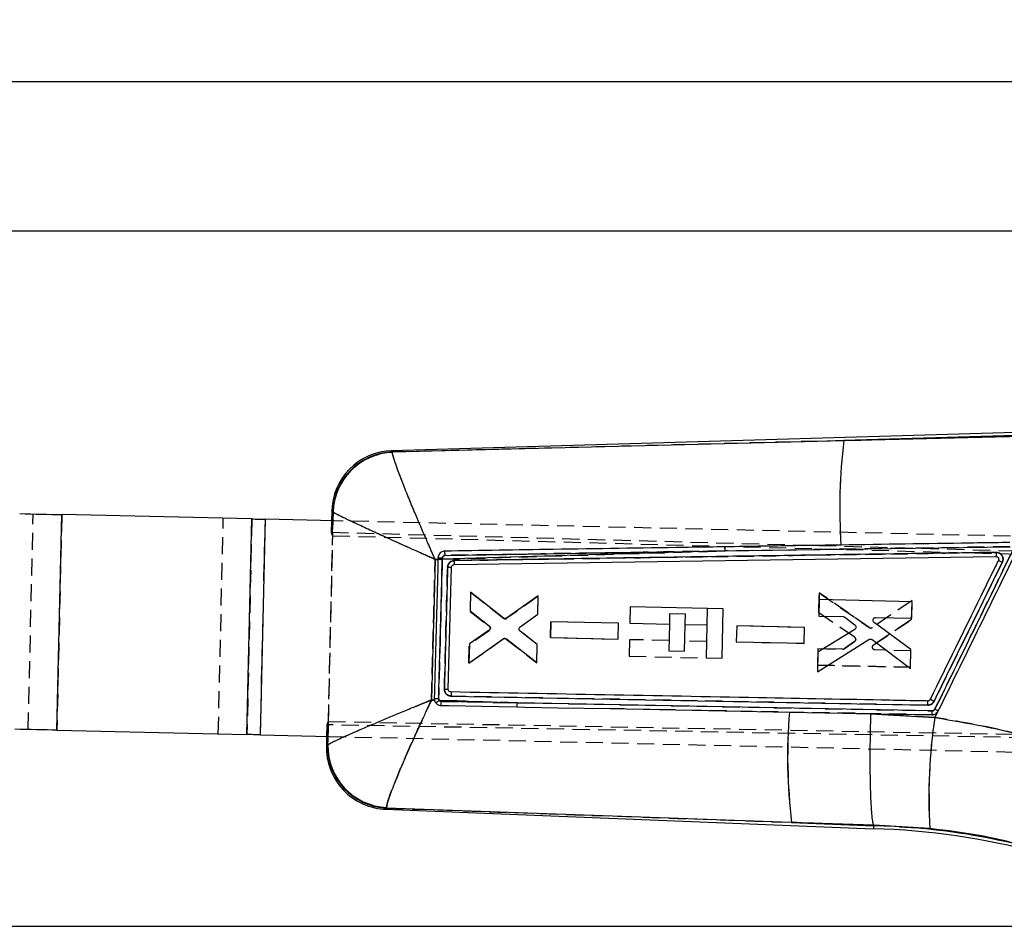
# Model space of a CAD drawing. Extents: x 29 to 385, y 25 to 288.
# Tile 9 of 19: x 204 to 277, y 221 to 288. Entities that reach past the tile are written whole.
import ezdxf

# ---------------------------------------------------------------- set-up
doc = ezdxf.new("R2010")
doc.units = 0
doc.linetypes.add('HIDDEN', pattern=[1.905, 1.27, -0.635])
doc.layers.get('0').update_dxf_attribs({"linetype": 'CONTINUOUS'})
doc.styles.add('SLDTEXTSTYLE0', font='TXT', dxfattribs={"width": 0.75})
doc.dimstyles.new('SLDDIMSTYLE0', dxfattribs={"dimtxt": 3.5, "dimasz": 3.302, "dimexe": 0, "dimexo": 0.0625, "dimgap": 0.875, "dimtad": 1, "dimdec": 0, "dimrnd": 1e-09, "dimzin": 12, "dimtxsty": 'SLDTEXTSTYLE0', "dimsah": 1, "dimcen": 0.09, "dimazin": 3, "dimtfac": 1, "dimtofl": 0, "dimtmove": 0, "dimatfit": 3, "dimtolj": 1, "dimtzin": 12})
doc.dimstyles.new('SLDDIMSTYLE3', dxfattribs={"dimtxt": 3.5, "dimasz": 3.302, "dimexe": 0, "dimexo": 0.0625, "dimgap": 0.875, "dimtad": 1, "dimdec": 0, "dimrnd": 1e-09, "dimzin": 12, "dimtxsty": 'SLDTEXTSTYLE0', "dimsah": 1, "dimcen": 0.09, "dimazin": 3, "dimtfac": 1, "dimtdec": 0, "dimtofl": 0, "dimtmove": 0, "dimatfit": 3, "dimtolj": 1, "dimtzin": 12})
doc.dimstyles.new('SLDDIMSTYLE4', dxfattribs={"dimtxt": 3.5, "dimasz": 3.302, "dimexe": 0, "dimexo": 0.0625, "dimgap": 0.875, "dimtad": 1, "dimdec": 1, "dimrnd": 1e-09, "dimzin": 12, "dimtxsty": 'SLDTEXTSTYLE0', "dimsah": 1, "dimcen": 0.09, "dimazin": 3, "dimtfac": 1, "dimtdec": 1, "dimtofl": 0, "dimtmove": 0, "dimatfit": 3, "dimtolj": 1, "dimtzin": 12})

# ---------------------------------------------------------------- blocks, each defined once
blk = doc.blocks.new('_D')
at = {"color": 179, "linetype": 'CONTINUOUS'}
for p, q in [((281.468, 257.269), (320.191, 257.269)), ((319.191, 220.541), (319.191, 257.269)), ((171.799, 220.541), (320.191, 220.541))]:
    blk.add_line(p, q, dxfattribs=at)
for points in [[(319.191, 257.269), (318.683, 253.967), (319.699, 253.967)], [(319.191, 220.541), (319.699, 223.843), (318.683, 223.843)]]:
    blk.add_solid(points, dxfattribs=at)
at = {"color": 179, "linetype": 'CONTINUOUS', "insert": (314.679, 234.98, 0.1), "char_height": 3.5, "attachment_point": 1, "rotation": 90, "style": 'SLDTEXTSTYLE0'}
blk.add_mtext('40', dxfattribs=at)
blk = doc.blocks.new('_D_5')
at = {"color": 218, "linetype": 'CONTINUOUS'}
for p, q in [((64.001, 246.055), (64.001, 284.227)), ((311.52, 240.934), (311.52, 284.227)), ((64.001, 283.227), (311.52, 283.227))]:
    blk.add_line(p, q, dxfattribs=at)
for points in [[(64.001, 283.227), (67.303, 282.719), (67.303, 283.735)], [(311.52, 283.227), (308.218, 283.735), (308.218, 282.719)]]:
    blk.add_solid(points, dxfattribs=at)
at = {"color": 218, "linetype": 'CONTINUOUS', "insert": (174.407, 287.739, 0.1), "char_height": 3.5, "attachment_point": 1, "style": 'SLDTEXTSTYLE0'}
blk.add_mtext('248', dxfattribs=at)
blk = doc.blocks.new('_D_6')
at = {"color": 218, "linetype": 'CONTINUOUS'}
for p, q in [((188.802, 272.13), (329.324, 272.13)), ((328.324, 272.13), (328.324, 220.541)), ((171.799, 220.541), (329.324, 220.541))]:
    blk.add_line(p, q, dxfattribs=at)
for points in [[(328.324, 272.13), (327.816, 268.828), (328.832, 268.828)], [(328.324, 220.541), (328.832, 223.843), (327.816, 223.843)]]:
    blk.add_solid(points, dxfattribs=at)
at = {"color": 218, "linetype": 'CONTINUOUS', "insert": (323.812, 238.141, 0.1), "char_height": 3.5, "attachment_point": 1, "rotation": 90, "style": 'SLDTEXTSTYLE0'}
blk.add_mtext('51,6', dxfattribs=at)

msp = doc.modelspace()

# ---------------------------------------------------------------- linework, layer by layer
at = {"color": 7, "linetype": 'CONTINUOUS'}
for p, q in [((280.1594, 257.2668), (231.1034, 255.8152)), ((231.1791, 255.7338), (264.6645, 256.5765)), ((280.1642, 257.0351), (264.6645, 256.5765)), ((264.6645, 256.5765), (277.9797, 256.9073)), ((231.1791, 255.7338), (231.1762, 255.7)), ((226.6721, 251.3537), (226.6556, 250.6278)), ((206.2744, 235.0879), (206.6388, 251.0838)), ((220.7422, 250.7625), (206.6388, 251.0838)), ((220.3778, 234.7666), (220.7422, 250.7625)), ((221.3776, 234.7439), (221.742, 250.7397)), ((226.8437, 250.6235), (221.742, 250.7397)), ((226.7647, 251.2639), (226.754, 251.2785)), ((255.8574, 248.3857), (277.009, 248.7044)), ((234.552, 247.7615), (234.3452, 247.7553)), ((234.5525, 247.7805), (234.552, 247.7615)), ((234.5552, 247.8807), (234.5525, 247.7805)), ((255.8574, 248.3857), (234.8732, 247.7711)), ((234.8732, 247.7711), (234.876, 247.8674)), ((235.7515, 247.3707), (275.9506, 247.9847)), ((235.3125, 238.1337), (235.5514, 247.1728)), ((236.9669, 245.3183), (236.9352, 243.9392)), ((239.3998, 243.4166), (236.9669, 245.3183)), ((241.9972, 245.0513), (239.641, 243.4099)), ((241.9661, 243.6974), (241.9972, 245.0513)), ((262.8283, 244.7797), (262.8002, 243.5538)), ((269.7277, 244.6238), (262.8283, 244.7797)), ((248.8139, 244.2536), (248.786, 243.0276)), ((255.7099, 244.0965), (248.8139, 244.2536)), ((255.6262, 240.4222), (255.7099, 244.0965)), ((269.6996, 243.3979), (269.7277, 244.6238)), ((236.9352, 243.9392), (238.3594, 242.8401)), ((240.6581, 242.7652), (241.9661, 243.6974)), ((262.8002, 243.5538), (264.6229, 243.5126)), ((264.7413, 243.471), (265.4869, 242.9009)), ((267.0424, 243.4579), (269.6996, 243.3979)), ((242.9184, 243.137), (242.8914, 241.9622)), ((247.9522, 243.0233), (242.9184, 243.137)), ((247.9253, 241.8485), (247.9522, 243.0233)), ((248.786, 243.0276), (251.7232, 242.9607)), ((251.7232, 242.9607), (251.6779, 240.9722)), ((252.8528, 240.9454), (252.8981, 242.9339)), ((252.8981, 242.9339), (254.5071, 242.8973)), ((254.5071, 242.8973), (254.4514, 240.449)), ((256.7148, 242.8228), (256.6878, 241.6479)), ((261.7487, 242.709), (256.7148, 242.8228)), ((261.7217, 241.5342), (261.7487, 242.709)), ((265.4703, 242.5655), (262.7386, 240.8705)), ((269.6461, 241.0722), (266.9165, 243.0912)), ((236.8461, 240.0552), (239.3901, 241.8636)), ((238.3512, 242.5113), (236.8789, 241.4858)), ((239.6315, 241.859), (241.884, 240.1206)), ((241.9145, 241.4486), (240.6499, 242.4394)), ((242.8914, 241.9622), (247.9253, 241.8485)), ((236.8789, 241.4858), (236.8461, 240.0552)), ((241.884, 240.1206), (241.9145, 241.4486)), ((256.6878, 241.6479), (261.7217, 241.5342)), ((262.7051, 239.4143), (266.5315, 241.818)), ((266.7611, 241.8084), (269.6139, 239.6677)), ((251.6779, 240.9722), (252.8528, 240.9454)), ((254.4514, 240.449), (255.6262, 240.4222)), ((262.7386, 240.8705), (262.7051, 239.4143)), ((269.6139, 239.6677), (269.6461, 241.0722)), ((234.2793, 237.4444), (234.292, 237.3184)), ((235.5123, 237.9248), (235.4904, 237.9265)), ((235.5245, 237.6186), (270.8956, 236.9436)), ((234.0694, 237.3256), (234.292, 237.3184)), ((234.6429, 237.3069), (240.4325, 237.1195)), ((240.4325, 237.1195), (234.8014, 237.2289)), ((271.2341, 236.5309), (240.4325, 237.1195)), ((260.6258, 236.4353), (264.5554, 236.3606)), ((264.5554, 236.3606), (266.6508, 236.2957)), ((264.5554, 236.3606), (271.2104, 236.2337)), ((266.6508, 236.2957), (271.4085, 236.0326)), ((271.4085, 236.0326), (271.5822, 236.3864)), ((206.2744, 235.0879), (220.3778, 234.7666)), ((221.3776, 234.7439), (226.4733, 234.6278)), ((226.2912, 234.6319), (226.2745, 233.8964)), ((226.3605, 233.9711), (226.3752, 233.9914)), ((230.6571, 229.2286), (266.8724, 227.7709)), ((230.7332, 229.3574), (230.7371, 229.3098)), ((260.7901, 228.2476), (230.7371, 229.3098)), ((266.8805, 228.035), (260.7901, 228.2476)), ((260.7901, 228.2476), (266.8797, 228.0025)), ((266.8797, 228.0025), (266.8807, 228.0342)), ((266.8807, 228.0342), (266.8805, 228.035)), ((271.0477, 227.7932), (266.8807, 228.0342))]:
    msp.add_line(p, q, dxfattribs=at)
at = {"color": 7, "linetype": 'HIDDEN'}
for p, q in [((264.6645, 256.5765), (231.1791, 255.7338)), ((264.6645, 256.5765), (280.1642, 257.0351)), ((277.9797, 256.9073), (264.6645, 256.5765)), ((231.1762, 255.7), (231.1791, 255.7338)), ((204.15, 235.1363), (204.5144, 251.1322)), ((206.6388, 251.0838), (206.2744, 235.0879)), ((218.2534, 234.815), (218.6178, 250.8109)), ((220.7422, 250.7625), (220.3778, 234.7666)), ((221.3776, 234.7439), (221.742, 250.7397)), ((226.6556, 250.6278), (226.6362, 249.7736)), ((226.7256, 249.5335), (226.7503, 250.6256)), ((226.7647, 251.2639), (226.731, 249.771)), ((226.754, 251.2785), (226.7647, 251.2639)), ((282.7575, 249.3498), (226.8437, 250.6235)), ((226.4216, 235.4841), (226.7484, 249.7705)), ((226.4274, 235.7387), (226.7426, 249.5159)), ((226.6362, 249.7736), (292.4598, 247.9867)), ((226.7426, 249.5159), (226.7256, 249.5335)), ((226.7426, 249.5159), (292.9922, 247.7384)), ((277.009, 248.7044), (255.8574, 248.3857)), ((234.3452, 247.7553), (234.552, 247.7615)), ((234.5525, 247.7805), (234.5552, 247.8807)), ((234.8732, 247.7711), (255.8574, 248.3857)), ((234.876, 247.8679), (234.8732, 247.7711)), ((275.9563, 248.0073), (275.9502, 247.9847)), ((275.9629, 248.2825), (275.9631, 248.1681)), ((236.9659, 245.3183), (236.9336, 243.8877)), ((239.425, 243.3959), (236.9659, 245.3183)), ((236.9659, 245.3183), (239.425, 243.3959)), ((241.9956, 245.0236), (239.6664, 243.3896)), ((241.9656, 243.6956), (241.9956, 245.0236)), ((262.8388, 245.2808), (262.8059, 243.8247)), ((262.8059, 243.8247), (262.8388, 245.2808)), ((262.8388, 245.2808), (266.5517, 242.7055)), ((266.5517, 242.7055), (262.8388, 245.2808)), ((254.5351, 244.1232), (254.5071, 242.8979)), ((269.7288, 244.7132), (266.7816, 242.7045)), ((269.6971, 243.3086), (269.7288, 244.7132)), ((236.9336, 243.8877), (238.3577, 242.7962)), ((240.6573, 242.7633), (241.9656, 243.6956)), ((251.7406, 243.7269), (251.7232, 242.9611)), ((252.9155, 243.7001), (251.7406, 243.7269)), ((252.8981, 242.9343), (252.9155, 243.7001)), ((262.8059, 243.8247), (265.4575, 242.0071)), ((266.8783, 241.416), (269.6971, 243.3086)), ((269.6971, 243.3086), (266.8783, 241.416)), ((242.8916, 241.9632), (242.9182, 243.138)), ((242.9182, 243.138), (242.8916, 241.9632)), ((247.952, 243.0224), (242.9182, 243.138)), ((247.9255, 241.8476), (247.952, 243.0224)), ((256.7146, 242.8237), (256.688, 241.6488)), ((261.7485, 242.7081), (256.7146, 242.8237)), ((261.7219, 241.5333), (261.7485, 242.7081)), ((236.847, 240.0552), (239.364, 241.8441)), ((238.3509, 242.4674), (236.8782, 241.4343)), ((239.6052, 241.8398), (241.8843, 240.0928)), ((241.9148, 241.4467), (240.6507, 242.4375)), ((242.8916, 241.9632), (247.9255, 241.8476)), ((236.8782, 241.4343), (236.847, 240.0552)), ((236.847, 240.0552), (236.8782, 241.4343)), ((241.8843, 240.0928), (241.9148, 241.4467)), ((248.7581, 241.8053), (248.7302, 240.5793)), ((251.6953, 241.7384), (248.7581, 241.8053)), ((254.4793, 241.6749), (252.8702, 241.7116)), ((256.688, 241.6488), (261.7219, 241.5333)), ((262.7452, 241.1414), (262.7175, 239.9154)), ((264.5679, 241.0995), (262.7452, 241.1414)), ((262.7452, 241.1414), (264.5679, 241.0995)), ((265.4589, 241.6712), (264.6881, 241.1356)), ((264.6881, 241.1356), (265.4589, 241.6712)), ((248.7302, 240.5793), (254.4513, 240.449)), ((269.6446, 240.9829), (266.9874, 241.0439)), ((269.6169, 239.757), (269.6446, 240.9829)), ((262.7175, 239.9154), (269.6169, 239.757)), ((269.6169, 239.757), (262.7175, 239.9154)), ((270.8956, 236.9436), (235.5245, 237.6186)), ((234.292, 237.3184), (234.0694, 237.3256)), ((240.4325, 237.1195), (234.6429, 237.3069)), ((234.8014, 237.2289), (240.4325, 237.1195)), ((240.4325, 237.1195), (271.2341, 236.5309)), ((271.2104, 236.2337), (247.3337, 236.6871)), ((266.6508, 236.2957), (264.5554, 236.3606)), ((271.4085, 236.0326), (266.6508, 236.2957)), ((271.5822, 236.3864), (271.4085, 236.0326)), ((271.6013, 236.4121), (271.4973, 236.3183)), ((226.3107, 235.4861), (226.2912, 234.6319)), ((301.0482, 234.1098), (226.3107, 235.4861)), ((226.4089, 235.4843), (226.3752, 233.9914)), ((226.3896, 234.6297), (226.4143, 235.7258)), ((226.4143, 235.7258), (226.4274, 235.7387)), ((226.4274, 235.7387), (301.1207, 234.3397)), ((226.4733, 234.6278), (282.3931, 233.3539)), ((226.3752, 233.9914), (226.3605, 233.9711)), ((230.7371, 229.3098), (230.7332, 229.3574)), ((230.7371, 229.3098), (260.7901, 228.2476)), ((266.8797, 228.0025), (260.7901, 228.2476)), ((260.7901, 228.2476), (266.8805, 228.035)), ((266.8807, 228.0342), (271.0477, 227.7932))]:
    msp.add_line(p, q, dxfattribs=at)
at = {"color": 8, "linetype": 'CONTINUOUS'}
for p, q in [((226.7503, 250.6256), (226.7647, 251.2639)), ((226.3752, 233.9914), (226.3896, 234.6297))]:
    msp.add_line(p, q, dxfattribs=at)
at = {"color": 8, "linetype": 'CONTINUOUS', "flags": 128}
for points in [[(231.1034, 255.8152), (231.1118, 255.8061), (231.1791, 255.7338)], [(226.754, 251.2785), (226.6812, 251.3453), (226.6721, 251.3537)], [(226.2745, 233.8964), (226.284, 233.9047), (226.3605, 233.9711)], [(230.7371, 229.3098), (230.666, 229.2376), (230.6571, 229.2286)]]:
    msp.add_lwpolyline(points, dxfattribs=at)
at = {"color": 7, "linetype": 'HIDDEN', "flags": 128}
for points in [[(231.1791, 255.7338), (231.1118, 255.8061), (231.1034, 255.8152)], [(226.6721, 251.3537), (226.6812, 251.3453), (226.754, 251.2785)], [(271.3474, 236.2527), (271.3334, 236.2469), (271.212, 236.2336), (271.212, 236.2336), (271.212, 236.2336)], [(226.3605, 233.9711), (226.284, 233.9047), (226.2745, 233.8964)], [(230.6571, 229.2286), (230.666, 229.2376), (230.7371, 229.3098)]]:
    msp.add_lwpolyline(points, dxfattribs=at)
at = {"color": 7, "linetype": 'CONTINUOUS', "flags": 128}
for points in [[(203.5146, 251.1549), (203.9233, 251.1456), (204.3302, 251.1364), (204.7336, 251.1272), (205.1318, 251.1181), (205.5231, 251.1092), (205.9058, 251.1005), (206.2782, 251.092), (206.6388, 251.0838)], [(220.7422, 250.7625), (220.8576, 250.7599), (220.9768, 250.7571), (221.0992, 250.7543), (221.2245, 250.7515), (221.3519, 250.7486), (221.481, 250.7457), (221.6112, 250.7427), (221.742, 250.7397)], [(234.7773, 236.9235), (235.3498, 236.9128), (237.7808, 236.8671), (240.4087, 236.8176)], [(240.4087, 236.8176), (241.0081, 236.8064), (243.4391, 236.7606), (247.3337, 236.6871)], [(247.3337, 236.6871), (250.9831, 236.6181), (260.6258, 236.4353)], [(206.2744, 235.0879), (205.9138, 235.0961), (205.5414, 235.1046), (205.1587, 235.1133), (204.7674, 235.1222), (204.3692, 235.1313), (203.9658, 235.1405), (203.5589, 235.1498), (203.1502, 235.1591)], [(221.3776, 234.7439), (221.2468, 234.7468), (221.1166, 234.7498), (220.9875, 234.7527), (220.8601, 234.7556), (220.7349, 234.7585), (220.6124, 234.7613), (220.4932, 234.764), (220.3778, 234.7666)]]:
    msp.add_lwpolyline(points, dxfattribs=at)
at = {"color": 7, "linetype": 'CONTINUOUS'}
for centre, radius, start, end in [((306.2106, 251.5758), 41.846, 173.136662, 183.768406), ((231.2385, 251.2497), 4.5675, 90.979469, 179.687028), ((231.3282, 251.1605), 4.5757, 91.867273, 178.522776), ((231.3444, 251.1211), 4.582, 92.103603, 178.213714), ((254.3064, 248.4362), 1.5518, 358.135535, 9.567791), ((235.5297, 275.5446), 27.7813, 267.984257, 268.646022), ((234.9716, 254.017), 6.1504, 266.1178, 269.10915), ((235.8592, 267.0697), 19.8992, 268.285936, 269.11392), ((235.153, 261.2474), 23.819, 267.897907, 268.673122), ((235.4008, 253.651), 15.5175, 268.617006, 269.674045), ((233.2352, 239.0396), 2.2325, 300.927392, 309.092295), ((239.1304, 237.0704), 1.3031, 348.8164, 2.158823), ((269.5058, 237.0459), 1.3936, 355.792435, 8.634841), ((263.054, 220.479), 18.6953, 63.619902, 64.610658), ((300.4546, 233.1388), 39.9649, 175.268617, 187.029924), ((310.3335, 230.2005), 39.3595, 171.478786, 183.506473), ((230.8408, 233.7924), 4.5675, 177.983394, 268.671273), ((230.9356, 233.8814), 4.5759, 178.876484, 267.513517), ((230.9585, 233.9355), 4.5836, 179.301295, 267.182079), ((265.7207, 177.3002), 50.7155, 74.695015, 88.690426), ((265.7207, 177.3002), 50.4838, 74.695015, 88.695015)]:
    msp.add_arc(centre, radius, start, end, dxfattribs=at)
at = {"color": 7, "linetype": 'HIDDEN'}
for centre, radius, start, end in [((306.2106, 251.5758), 41.846, 173.136662, 183.768406), ((231.3282, 251.1605), 4.5757, 91.867273, 178.522776), ((231.3444, 251.1211), 4.582, 92.103603, 178.213714), ((254.3064, 248.4362), 1.5518, 358.135535, 9.567791), ((235.5297, 275.5446), 27.7813, 267.984257, 268.646022), ((234.959, 253.9519), 6.0846, 266.194755, 269.218505), ((236.0037, 268.6841), 21.5161, 268.029699, 268.79546), ((239.55, 243.556), 0.2031, 232.037893, 304.958416), ((238.2316, 242.6337), 0.2057, 9.489298, 52.185101), ((266.6673, 242.8769), 0.2068, 236.002703, 303.533477), ((239.4816, 241.6781), 0.2035, 52.611054, 125.31635), ((265.34, 241.8381), 0.2058, 16.090793, 55.181268), ((264.5726, 241.3019), 0.2024, 268.681688, 304.790208), ((234.9809, 259.3676), 21.9344, 268.167034, 269.008832), ((235.5457, 255.1881), 17.056, 268.254704, 269.216372), ((233.2352, 239.0396), 2.2325, 300.927392, 309.092295), ((239.1304, 237.0704), 1.3031, 348.8164, 2.158823), ((269.5151, 237.0462), 1.3843, 355.749151, 8.678125), ((263.238, 220.9385), 18.2012, 63.496298, 64.513959), ((303.1741, 233.1934), 42.6716, 175.642816, 186.655725), ((313.0062, 230.0835), 42.021, 171.860962, 183.124297), ((230.9356, 233.8814), 4.5759, 178.876484, 267.513517), ((230.9585, 233.9355), 4.5836, 179.301295, 267.182079), ((265.7207, 177.3002), 50.7155, 74.695015, 88.690426)]:
    msp.add_arc(centre, radius, start, end, dxfattribs=at)
for centre, major_axis, start_param, end_param in [((287.5143, 248.1217), (60.8781, -1.6533), 3.1419085, 3.197728), ((287.2009, 234.3641), (60.8903, -1.1206), 3.0845114, 3.1412768)]:
    msp.add_ellipse(centre, major_axis=major_axis, ratio=0.0699281, start_param=start_param, end_param=end_param, dxfattribs=at)
at = {"color": 7, "linetype": 'CONTINUOUS'}
for points, knots in [([(234.3452, 247.7553), (234.3426, 247.7609), (234.3397, 247.7674), (234.3349, 247.7781), (234.3294, 247.7905), (234.3188, 247.8141), (234.301, 247.8541), (234.271, 247.9212), (234.2208, 248.0338), (234.1365, 248.2233), (233.9946, 248.5432), (233.7539, 249.0894), (233.3318, 250.0575), (232.8092, 251.2811), (232.2787, 252.5621), (231.8727, 253.5791), (231.5686, 254.3802), (231.305, 255.125), (231.182, 255.5523), (231.1773, 255.672), (231.1762, 255.7)], [0, 0, 0, 0, 0.0014906, 0.0017418, 0.0028469, 0.0047786, 0.0080213, 0.0134652, 0.0226073, 0.0379738, 0.0638673, 0.1078156, 0.1840183, 0.3257154, 0.45019, 0.5746139, 0.6750616, 0.7754828, 0.9475158, 1, 1, 1, 1]), ([(234.3452, 247.7553), (234.3395, 247.7577), (234.333, 247.7606), (234.3223, 247.7654), (234.3099, 247.7709), (234.2862, 247.7814), (234.2463, 247.7991), (234.1792, 247.8289), (234.0666, 247.8789), (233.8774, 247.963), (233.5586, 248.105), (233.0156, 248.3472), (232.0576, 248.7764), (230.8572, 249.3183), (229.6163, 249.8849), (228.6457, 250.3341), (227.8961, 250.6871), (227.2174, 251.0146), (226.8549, 251.2011), (226.7818, 251.252), (226.7647, 251.2639)], [0, 0, 0, 0, 0.0014911, 0.0017419, 0.0028485, 0.0047808, 0.0080246, 0.01347, 0.0226145, 0.0379837, 0.0638804, 0.1078329, 0.1840372, 0.3257159, 0.4501906, 0.5746146, 0.6750627, 0.7754844, 0.9475167, 1, 1, 1, 1]), ([(255.8366, 248.6941), (255.6449, 248.6912), (254.6426, 248.6758), (250.3975, 248.6109), (243.6619, 248.5075), (237.7372, 248.4159), (235.055, 248.3745)], [0, 0, 0, 0, 0.0276703, 0.1446949, 0.6127921, 1, 1, 1, 1]), ([(264.4551, 248.8255), (264.2698, 248.8227), (263.2739, 248.8076), (260.401, 248.7638), (257.7135, 248.7228), (255.8366, 248.6941)], [0, 0, 0, 0, 0.0644935, 0.3466827, 1, 1, 1, 1]), ([(276.9882, 249.0155), (276.7978, 249.0126), (275.7968, 248.9975), (271.619, 248.9343), (267.6317, 248.8738), (264.4551, 248.8255)], [0, 0, 0, 0, 0.0455611, 0.2396171, 1, 1, 1, 1]), ([(277.1938, 248.4108), (276.222, 246.4303), (274.2977, 242.5085), (272.3734, 238.5866), (271.4209, 236.6452)], [0, 0, 0, 0, 0.5049854, 1, 1, 1, 1]), ([(234.3452, 247.7553), (234.2991, 245.9984), (234.208, 242.5219), (234.1153, 239.0453), (234.0694, 237.3256)], [0, 0, 0, 0, 0.5053349, 1, 1, 1, 1]), ([(234.552, 247.7615), (234.5468, 247.5649), (234.5202, 246.5566), (234.4293, 243.1176), (234.3436, 239.8751), (234.2793, 237.4444)], [0, 0, 0, 0, 0.0571592, 0.2931893, 1, 1, 1, 1]), ([(235.055, 248.3745), (234.9896, 248.366), (234.8672, 248.3502), (234.7139, 248.2479), (234.6075, 248.1119), (234.5619, 247.9808), (234.5566, 247.9024), (234.5552, 247.8807)], [0, 0, 0, 0, 0.2531956, 0.4740495, 0.6949001, 0.9157893, 1, 1, 1, 1]), ([(234.6014, 237.4348), (234.6068, 237.6377), (234.6335, 238.6523), (234.724, 242.0978), (234.8093, 245.3403), (234.8732, 247.7711)], [0, 0, 0, 0, 0.0588977, 0.2944883, 1, 1, 1, 1]), ([(234.876, 247.8674), (234.877, 247.879), (234.8799, 247.9127), (234.9023, 247.9658), (234.9476, 248.0163), (235.0079, 248.0509), (235.0532, 248.056), (235.076, 248.0586)], [0, 0, 0, 0, 0.1150342, 0.3330171, 0.5530837, 0.7757416, 1, 1, 1, 1]), ([(235.0762, 248.0586), (235.0758, 248.0791), (235.0751, 248.12), (235.0731, 248.1795), (235.0706, 248.2346), (235.0676, 248.2831), (235.0643, 248.323), (235.0608, 248.3526), (235.0576, 248.3695), (235.0556, 248.373), (235.0548, 248.3745)], [0, 0, 0, 0, 0.13008026, 0.26016162, 0.39024171, 0.52032243, 0.65040242, 0.78048232, 0.91056465, 1, 1, 1, 1]), ([(235.076, 248.0586), (237.7781, 248.1013), (244.7051, 248.2109), (251.6324, 248.3195), (255.8574, 248.3857)], [0, 0, 0, 0, 0.3900923, 1, 1, 1, 1]), ([(235.7631, 247.6736), (235.7283, 247.6708), (235.6367, 247.6636), (235.4965, 247.6036), (235.3677, 247.4884), (235.283, 247.3403), (235.2701, 247.2314), (235.264, 247.1793)], [0, 0, 0, 0, 0.1352414, 0.3562638, 0.5772239, 0.7981563, 1, 1, 1, 1]), ([(235.7631, 247.6736), (235.7635, 247.6339), (235.7643, 247.5544), (235.762, 247.4544), (235.7576, 247.3844), (235.7534, 247.3753), (235.7513, 247.3707)], [0, 0, 0, 0, 0.25000027, 0.50000033, 0.75000126, 1, 1, 1, 1]), ([(275.9629, 248.2825), (269.2574, 248.1818), (255.8572, 247.9803), (242.4575, 247.7758), (235.7631, 247.6736)], [0, 0, 0, 0, 0.5004064, 1, 1, 1, 1]), ([(276.1365, 247.6916), (276.0574, 247.5305), (275.6205, 246.6404), (273.9316, 243.1994), (272.3219, 239.9196), (271.0699, 237.3686)], [0, 0, 0, 0, 0.0468248, 0.2586605, 1, 1, 1, 1]), ([(271.6753, 236.5167), (272.6379, 238.478), (274.5631, 242.4006), (276.4884, 246.3232), (277.451, 248.2844)], [0, 0, 0, 0, 0.49999968, 1, 1, 1, 1]), ([(275.9629, 248.2825), (275.9631, 248.2433), (275.9636, 248.1649), (275.9611, 248.0667), (275.9566, 247.9981), (275.9523, 247.9892), (275.9502, 247.9847)], [0, 0, 0, 0, 0.2500001, 0.5000006, 0.7500001, 1, 1, 1, 1]), ([(275.9506, 247.9847), (275.9736, 247.9829), (275.9979, 247.981), (276.0207, 247.9728), (276.0219, 247.9724)], [0, 0, 0, 0, 0.945642, 1, 1, 1, 1]), ([(276.4267, 247.5522), (276.4315, 247.5628), (276.4599, 247.6252), (276.4863, 247.7511), (276.4655, 247.9182), (276.4079, 248.0385), (276.327, 248.1419), (276.2179, 248.2281), (276.0794, 248.2777), (275.9926, 248.2813), (275.9629, 248.2825)], [0, 0, 0, 0, 0.033715, 0.1996226, 0.3655978, 0.5156329, 0.5814046, 0.7474357, 0.9134691, 1, 1, 1, 1]), ([(276.0219, 247.9724), (276.0428, 247.9624), (276.0845, 247.9423), (276.1301, 247.8881), (276.1557, 247.8233), (276.1595, 247.754), (276.144, 247.712), (276.1365, 247.6916)], [0, 0, 0, 0, 0.2025645, 0.4051502, 0.6076865, 0.8100721, 1, 1, 1, 1]), ([(276.1365, 247.6916), (276.1401, 247.69), (276.1481, 247.6863), (276.1926, 247.6652), (276.2622, 247.6317), (276.3346, 247.5969), (276.3905, 247.5698), (276.4162, 247.5573), (276.4267, 247.5522)], [0, 0, 0, 0, 0.17628726, 0.39108741, 0.6058822, 0.82069251, 0.92628408, 1, 1, 1, 1]), ([(235.264, 247.1793), (235.2586, 246.9764), (235.2319, 245.9618), (235.1527, 242.948), (235.0788, 240.1371), (235.0262, 238.1379)], [0, 0, 0, 0, 0.0673331, 0.3366657, 1, 1, 1, 1]), ([(235.5514, 247.1728), (235.5544, 247.1956), (235.5603, 247.2412), (235.5971, 247.3013), (235.6502, 247.346), (235.7051, 247.3675), (235.7397, 247.3699), (235.7515, 247.3707)], [0, 0, 0, 0, 0.220354, 0.4422537, 0.6640212, 0.8854587, 1, 1, 1, 1]), ([(271.3607, 237.2275), (272.205, 238.9483), (273.8936, 242.3899), (275.5824, 245.8315), (276.4267, 247.5522)], [0, 0, 0, 0, 0.5000103, 1, 1, 1, 1]), ([(239.641, 243.4099), (239.6209, 243.3987), (239.5806, 243.3762), (239.5107, 243.3706), (239.4479, 243.3846), (239.4143, 243.4069), (239.3998, 243.4166)], [0, 0, 0, 0, 0.26595851, 0.53191055, 0.79810622, 1, 1, 1, 1]), ([(264.6229, 243.5126), (264.6458, 243.5101), (264.6886, 243.5053), (264.7246, 243.4819), (264.7413, 243.471)], [0, 0, 0, 0, 0.5359887, 1, 1, 1, 1]), ([(266.9165, 243.0912), (266.8994, 243.1067), (266.8653, 243.1376), (266.8375, 243.202), (266.8314, 243.2615), (266.839, 243.2964), (266.8418, 243.3091)], [0, 0, 0, 0, 0.28056329, 0.56112454, 0.84097133, 1, 1, 1, 1]), ([(266.8418, 243.3091), (266.8501, 243.3305), (266.8667, 243.3733), (266.9167, 243.4222), (266.9772, 243.4534), (267.0212, 243.4565), (267.0424, 243.4579)], [0, 0, 0, 0, 0.2545687, 0.5091058, 0.7640519, 1, 1, 1, 1]), ([(238.4338, 242.6363), (238.4267, 242.6142), (238.4126, 242.57), (238.3775, 242.5308), (238.3551, 242.5143), (238.3512, 242.5113)], [0, 0, 0, 0, 0.4519005, 0.9038016, 1, 1, 1, 1]), ([(238.3594, 242.8401), (238.3762, 242.8238), (238.41, 242.7911), (238.4362, 242.7244), (238.4398, 242.671), (238.4348, 242.6422), (238.4338, 242.6363)], [0, 0, 0, 0, 0.3071271, 0.6142553, 0.9210301, 1, 1, 1, 1]), ([(240.6499, 242.4394), (240.6333, 242.4559), (240.6003, 242.4888), (240.5727, 242.5572), (240.5746, 242.6054), (240.5755, 242.6302)], [0, 0, 0, 0, 0.3264891, 0.6529867, 1, 1, 1, 1]), ([(240.5755, 242.6302), (240.5813, 242.6527), (240.593, 242.6976), (240.6276, 242.7413), (240.6519, 242.7604), (240.6581, 242.7652)], [0, 0, 0, 0, 0.4266276, 0.8532046, 1, 1, 1, 1]), ([(265.5555, 242.6736), (265.5461, 242.6522), (265.5271, 242.6088), (265.4893, 242.58), (265.4703, 242.5655)], [0, 0, 0, 0, 0.4937375, 1, 1, 1, 1]), ([(265.4869, 242.9009), (265.5039, 242.8844), (265.5378, 242.8514), (265.564, 242.7842), (265.5682, 242.7226), (265.5589, 242.6868), (265.5555, 242.6736)], [0, 0, 0, 0, 0.2797656, 0.5595588, 0.8386433, 1, 1, 1, 1]), ([(239.3901, 241.8636), (239.4101, 241.875), (239.45, 241.8979), (239.5197, 241.9042), (239.5828, 241.8908), (239.6168, 241.8686), (239.6315, 241.859)], [0, 0, 0, 0, 0.2651762, 0.5303427, 0.7957251, 1, 1, 1, 1]), ([(266.5315, 241.818), (266.5526, 241.8281), (266.5947, 241.8485), (266.666, 241.8501), (266.7226, 241.8337), (266.7516, 241.8147), (266.7611, 241.8084)], [0, 0, 0, 0, 0.28620006, 0.57232192, 0.85881533, 1, 1, 1, 1]), ([(235.0262, 238.1379), (235.0298, 238.0861), (235.0374, 237.977), (235.1144, 237.825), (235.2373, 237.7032), (235.3819, 237.6322), (235.4817, 237.6227), (235.5245, 237.6186)], [0, 0, 0, 0, 0.1942784, 0.4089662, 0.6237072, 0.8385161, 1, 1, 1, 1]), ([(235.4904, 237.9265), (235.475, 237.9295), (235.4373, 237.9371), (235.3833, 237.9695), (235.3382, 238.0224), (235.3149, 238.0804), (235.3132, 238.1185), (235.3125, 238.1337)], [0, 0, 0, 0, 0.1568477, 0.3869644, 0.617243, 0.8478906, 1, 1, 1, 1]), ([(270.8836, 237.2551), (270.7518, 237.2576), (269.8096, 237.2756), (265.6258, 237.3554), (253.9672, 237.5774), (243.119, 237.7816), (235.5123, 237.9248)], [0, 0, 0, 0, 0.0111795, 0.0799127, 0.3548458, 1, 1, 1, 1]), ([(235.5123, 237.9248), (235.5146, 237.9201), (235.5191, 237.9105), (235.5238, 237.8399), (235.526, 237.7387), (235.525, 237.6586), (235.5245, 237.6186)], [0, 0, 0, 0, 0.2469275, 0.4979514, 0.7489748, 1, 1, 1, 1]), ([(234.0694, 237.3256), (234.0638, 237.3233), (234.0572, 237.3206), (234.0481, 237.317), (234.0385, 237.3131), (234.0193, 237.3053), (233.985, 237.2914), (233.9272, 237.2679), (233.8298, 237.2283), (233.6655, 237.1615), (233.388, 237.0485), (233.0336, 236.9037), (232.4225, 236.653), (231.2972, 236.1884), (229.9369, 235.6177), (228.6658, 235.0723), (227.6143, 234.6097), (226.6901, 234.1848), (226.4826, 234.0573), (226.3752, 233.9914)], [0, 0, 0, 0, 0.0014924, 0.0017239, 0.0023824, 0.004014, 0.0067627, 0.0113954, 0.0192036, 0.0323727, 0.0546258, 0.0924343, 0.1263617, 0.2181057, 0.3991278, 0.5206726, 0.6421634, 0.8149179, 1, 1, 1, 1]), ([(234.0694, 237.3256), (234.0668, 237.3201), (234.0638, 237.3137), (234.0596, 237.3048), (234.0551, 237.2954), (234.0462, 237.2767), (234.0303, 237.2432), (234.0035, 237.1867), (233.9585, 237.0915), (233.8825, 236.9309), (233.7544, 236.6589), (233.5913, 236.3108), (233.3111, 235.7084), (232.7984, 234.5924), (232.1883, 233.2239), (231.6312, 231.9191), (231.1827, 230.8153), (230.8083, 229.8057), (230.7588, 229.5102), (230.7332, 229.3574)], [0, 0, 0, 0, 0.0014924, 0.001724, 0.0023815, 0.0040128, 0.0067618, 0.011394, 0.0192016, 0.0323706, 0.054624, 0.0924339, 0.1263477, 0.2180879, 0.399128, 0.5206729, 0.642164, 0.8149177, 1, 1, 1, 1]), ([(234.292, 237.3184), (234.3006, 237.2875), (234.3201, 237.2181), (234.3602, 237.158), (234.3826, 237.1246)], [0, 0, 0, 0, 0.4437767, 1, 1, 1, 1]), ([(234.3826, 237.1246), (234.4161, 237.0876), (234.488, 237.0083), (234.6294, 236.9386), (234.7317, 236.9282), (234.7773, 236.9235)], [0, 0, 0, 0, 0.3260479, 0.6998012, 1, 1, 1, 1]), ([(234.6429, 237.3069), (234.6306, 237.3265), (234.606, 237.3656), (234.603, 237.4117), (234.6015, 237.4348)], [0, 0, 0, 0, 0.5004785, 1, 1, 1, 1]), ([(234.8014, 237.2289), (234.786, 237.2302), (234.748, 237.2336), (234.6902, 237.2578), (234.6586, 237.2906), (234.6429, 237.3069)], [0, 0, 0, 0, 0.25406014, 0.62904211, 1, 1, 1, 1]), ([(234.7773, 236.9235), (234.7793, 236.9272), (234.7834, 236.9348), (234.7898, 236.9858), (234.7954, 237.062), (234.7994, 237.1475), (234.8008, 237.2046), (234.8014, 237.2289)], [0, 0, 0, 0, 0.2013896, 0.4189188, 0.63645, 0.8452151, 1, 1, 1, 1]), ([(271.0699, 237.3686), (271.0582, 237.3497), (271.0341, 237.3107), (270.9762, 237.2715), (270.923, 237.2558), (270.8919, 237.2553), (270.8836, 237.2551)], [0, 0, 0, 0, 0.2880503, 0.5933054, 0.8911826, 1, 1, 1, 1]), ([(270.8956, 236.9436), (270.9214, 236.9443), (271.004, 236.9466), (271.1391, 236.9908), (271.2769, 237.0895), (271.3337, 237.183), (271.3607, 237.2275)], [0, 0, 0, 0, 0.1348317, 0.4323667, 0.7298147, 1, 1, 1, 1]), ([(266.6508, 236.2957), (266.6495, 236.2479), (266.638, 235.833), (266.6182, 234.9609), (266.6015, 233.7063), (266.5989, 232.4318), (266.612, 231.2641), (266.6398, 230.2317), (266.682, 229.3687), (266.737, 228.6979), (266.8031, 228.2253), (266.8547, 228.0984), (266.8805, 228.035)], [0, 0, 0, 0, 0.0117719, 0.1021674, 0.2144005, 0.3266337, 0.4388629, 0.551092, 0.663319, 0.7755459, 0.887773, 1, 1, 1, 1]), ([(271.2104, 236.2337), (271.2624, 236.2376), (271.3663, 236.2455), (271.4937, 236.3067), (271.5572, 236.3639), (271.5822, 236.3864)], [0, 0, 0, 0, 0.3776396, 0.7555118, 1, 1, 1, 1]), ([(271.2112, 236.2337), (271.2134, 236.237), (271.2176, 236.2437), (271.2239, 236.2961), (271.2292, 236.3733), (271.2321, 236.4455), (271.2335, 236.4988), (271.2338, 236.5189), (271.2341, 236.5309)], [0, 0, 0, 0, 0.217853, 0.4357062, 0.6535617, 0.8714171, 0.9234681, 1, 1, 1, 1]), ([(271.4209, 236.6452), (271.409, 236.6262), (271.3848, 236.5873), (271.3376, 236.5555), (271.287, 236.535), (271.2555, 236.5325), (271.2341, 236.5309)], [0, 0, 0, 0, 0.2895823, 0.5918782, 0.7216482, 1, 1, 1, 1]), ([(271.4085, 236.0326), (273.1214, 235.7416), (276.573, 235.1551), (279.9241, 234.2051), (281.6122, 233.7265)], [0, 0, 0, 0, 0.4962589, 1, 1, 1, 1]), ([(271.6753, 236.5167), (271.6723, 236.5183), (271.6664, 236.5216), (271.6196, 236.5454), (271.5506, 236.5801), (271.4889, 236.6109), (271.4451, 236.6327), (271.4308, 236.6398), (271.4207, 236.6448)], [0, 0, 0, 0, 0.2238285, 0.4476504, 0.6714756, 0.8952976, 0.9255582, 1, 1, 1, 1]), ([(271.5822, 236.3864), (271.5833, 236.3875), (271.6207, 236.4255), (271.6483, 236.4717), (271.6753, 236.5167)], [0, 0, 0, 0, 0.0275496, 1, 1, 1, 1]), ([(266.8797, 228.0025), (266.8748, 227.8487), (266.8698, 227.6943), (266.8724, 227.7715), (266.8724, 227.7717)], [0, 0, 0, 0, 0.99622024, 1, 1, 1, 1]), ([(278.5675, 226.3937), (277.3464, 226.7036), (274.8786, 227.3297), (272.3334, 227.6377), (271.0477, 227.7932)], [0, 0, 0, 0, 0.49483568, 1, 1, 1, 1])]:
    msp.add_open_spline(points, degree=3, knots=knots, dxfattribs=at)
at = {"color": 7, "linetype": 'HIDDEN'}
for points, knots in [([(234.3452, 247.7553), (234.3426, 247.7609), (234.3397, 247.7674), (234.3349, 247.7781), (234.3294, 247.7905), (234.3188, 247.8141), (234.301, 247.8541), (234.271, 247.9212), (234.2208, 248.0338), (234.1365, 248.2233), (233.9946, 248.5432), (233.7539, 249.0894), (233.3318, 250.0575), (232.8092, 251.2811), (232.2787, 252.5621), (231.8727, 253.5791), (231.5686, 254.3802), (231.305, 255.125), (231.182, 255.5523), (231.1773, 255.672), (231.1762, 255.7)], [0, 0, 0, 0, 0.0014906, 0.0017418, 0.0028469, 0.0047786, 0.0080213, 0.0134652, 0.0226073, 0.0379738, 0.0638673, 0.1078156, 0.1840183, 0.3257154, 0.45019, 0.5746139, 0.6750616, 0.7754828, 0.9475158, 1, 1, 1, 1]), ([(234.3452, 247.7553), (234.3395, 247.7577), (234.333, 247.7606), (234.3223, 247.7654), (234.3099, 247.7709), (234.2862, 247.7814), (234.2463, 247.7991), (234.1792, 247.8289), (234.0666, 247.8789), (233.8774, 247.963), (233.5586, 248.105), (233.0156, 248.3472), (232.0576, 248.7764), (230.8572, 249.3183), (229.6163, 249.8849), (228.6457, 250.3341), (227.8961, 250.6871), (227.2174, 251.0146), (226.8549, 251.2011), (226.7818, 251.252), (226.7647, 251.2639)], [0, 0, 0, 0, 0.0014911, 0.0017419, 0.0028485, 0.0047808, 0.0080246, 0.01347, 0.0226145, 0.0379837, 0.0638804, 0.1078329, 0.1840372, 0.3257159, 0.4501906, 0.5746146, 0.6750627, 0.7754844, 0.9475167, 1, 1, 1, 1]), ([(271.4209, 236.6452), (272.3734, 238.5866), (274.2977, 242.5085), (276.222, 246.4303), (277.1938, 248.4108)], [0, 0, 0, 0, 0.4950146, 1, 1, 1, 1]), ([(234.0694, 237.3256), (234.1153, 239.0453), (234.208, 242.5219), (234.2991, 245.9984), (234.3452, 247.7553)], [0, 0, 0, 0, 0.4946651, 1, 1, 1, 1]), ([(234.8732, 247.7711), (234.8679, 247.5682), (234.8412, 246.5535), (234.7506, 243.1086), (234.6654, 239.8667), (234.6015, 237.4365)], [0, 0, 0, 0, 0.0589074, 0.2945367, 1, 1, 1, 1]), ([(235.076, 248.0586), (235.0641, 248.0578), (235.0297, 248.0554), (234.975, 248.0348), (234.9219, 247.9919), (234.8849, 247.934), (234.8789, 247.8898), (234.876, 247.8679)], [0, 0, 0, 0, 0.11707567, 0.34126536, 0.56367892, 0.78365068, 1, 1, 1, 1]), ([(235.076, 248.0586), (235.0756, 248.079), (235.0749, 248.12), (235.0729, 248.1795), (235.0705, 248.2346), (235.0675, 248.2831), (235.0642, 248.323), (235.0607, 248.3526), (235.0574, 248.3695), (235.0554, 248.373), (235.0546, 248.3745)], [0, 0, 0, 0, 0.1300802, 0.2601615, 0.3902418, 0.5203221, 0.6504029, 0.7804846, 0.9105643, 1, 1, 1, 1]), ([(255.8574, 248.3857), (253.1551, 248.3434), (246.2278, 248.2349), (239.3008, 248.1254), (235.076, 248.0586)], [0, 0, 0, 0, 0.3900926, 1, 1, 1, 1]), ([(235.264, 247.1808), (235.2702, 247.2323), (235.2833, 247.3408), (235.3677, 247.4884), (235.4965, 247.6036), (235.6367, 247.6636), (235.7283, 247.6708), (235.7631, 247.6736)], [0, 0, 0, 0, 0.2003698, 0.4217102, 0.6430783, 0.8645089, 1, 1, 1, 1]), ([(235.7631, 247.6736), (242.4575, 247.7758), (255.8572, 247.9803), (269.2574, 248.1818), (275.9629, 248.2825)], [0, 0, 0, 0, 0.4995936, 1, 1, 1, 1]), ([(275.9629, 248.2825), (275.9637, 248.2826), (276.0215, 248.2831), (276.1374, 248.2642), (276.2851, 248.1833), (276.381, 248.0801), (276.4488, 247.9584), (276.4848, 247.8162), (276.4736, 247.666), (276.4393, 247.5827), (276.4267, 247.5522)], [0, 0, 0, 0, 0.0024611, 0.1685188, 0.334547, 0.4846022, 0.5724894, 0.7384265, 0.9043543, 1, 1, 1, 1]), ([(235.0263, 238.14), (235.0316, 238.3429), (235.0583, 239.3576), (235.1375, 242.3712), (235.2114, 245.1818), (235.264, 247.1808)], [0, 0, 0, 0, 0.0673376, 0.3366882, 1, 1, 1, 1]), ([(276.4267, 247.5522), (275.5824, 245.8315), (273.8935, 242.3897), (272.2048, 238.9479), (271.3604, 237.2269)], [0, 0, 0, 0, 0.4999628, 1, 1, 1, 1]), ([(265.5378, 241.8951), (265.5417, 241.8719), (265.5496, 241.8255), (265.5313, 241.7561), (265.4985, 241.7037), (265.4696, 241.68), (265.4589, 241.6712)], [0, 0, 0, 0, 0.2781603, 0.5563093, 0.8346745, 1, 1, 1, 1]), ([(266.7938, 241.2017), (266.7909, 241.2244), (266.7849, 241.2698), (266.8053, 241.3366), (266.8391, 241.3861), (266.8677, 241.4079), (266.8783, 241.416)], [0, 0, 0, 0, 0.2788326, 0.5576539, 0.8367326, 1, 1, 1, 1]), ([(266.9874, 241.0439), (266.9644, 241.0468), (266.9186, 241.0524), (266.8587, 241.0892), (266.8139, 241.1403), (266.8003, 241.182), (266.7938, 241.2017)], [0, 0, 0, 0, 0.2565077, 0.5130237, 0.7690756, 1, 1, 1, 1]), ([(235.5245, 237.6186), (235.4817, 237.6227), (235.3819, 237.6322), (235.2373, 237.7032), (235.1144, 237.825), (235.0371, 237.9776), (235.0298, 238.0874), (235.0263, 238.14)], [0, 0, 0, 0, 0.1610745, 0.3753387, 0.5895352, 0.8036787, 1, 1, 1, 1]), ([(234.0694, 237.3256), (234.0638, 237.3233), (234.0572, 237.3206), (234.0481, 237.317), (234.0385, 237.3131), (234.0193, 237.3053), (233.985, 237.2914), (233.9272, 237.2679), (233.8298, 237.2283), (233.6655, 237.1615), (233.388, 237.0485), (233.0336, 236.9037), (232.4225, 236.653), (231.2972, 236.1884), (229.9369, 235.6177), (228.6658, 235.0723), (227.6143, 234.6097), (226.6901, 234.1848), (226.4826, 234.0573), (226.3752, 233.9914)], [0, 0, 0, 0, 0.0014924, 0.0017239, 0.0023824, 0.004014, 0.0067627, 0.0113954, 0.0192036, 0.0323727, 0.0546258, 0.0924343, 0.1263617, 0.2181057, 0.3991278, 0.5206726, 0.6421634, 0.8149179, 1, 1, 1, 1]), ([(230.7332, 229.3574), (230.7588, 229.5102), (230.8083, 229.8057), (231.1827, 230.8153), (231.6312, 231.9191), (232.1883, 233.2239), (232.7984, 234.5924), (233.3111, 235.7084), (233.5913, 236.3108), (233.7544, 236.6589), (233.8825, 236.9309), (233.9585, 237.0915), (234.0035, 237.1867), (234.0303, 237.2432), (234.0462, 237.2767), (234.0551, 237.2954), (234.0596, 237.3048), (234.0638, 237.3137), (234.0668, 237.3201), (234.0694, 237.3256)], [0, 0, 0, 0, 0.1850823, 0.357836, 0.4793271, 0.600872, 0.7819121, 0.8736523, 0.9075661, 0.945376, 0.9676294, 0.9807984, 0.988606, 0.9932382, 0.9959872, 0.9976185, 0.998276, 0.9985076, 1, 1, 1, 1]), ([(234.6015, 237.4365), (234.6029, 237.413), (234.6056, 237.3663), (234.6305, 237.3266), (234.6429, 237.3069)], [0, 0, 0, 0, 0.5022576, 1, 1, 1, 1]), ([(234.6429, 237.3069), (234.6586, 237.2906), (234.6902, 237.2578), (234.748, 237.2336), (234.786, 237.2302), (234.8014, 237.2289)], [0, 0, 0, 0, 0.3709579, 0.7459399, 1, 1, 1, 1]), ([(271.3604, 237.2269), (271.348, 237.2044), (271.3081, 237.1319), (271.2067, 237.032), (271.056, 236.9549), (270.9472, 236.9472), (270.8956, 236.9436)], [0, 0, 0, 0, 0.1346316, 0.4325634, 0.7305902, 1, 1, 1, 1]), ([(271.212, 236.2336), (271.212, 236.2336), (271.2117, 236.2337), (271.2115, 236.2337), (271.2112, 236.2337)], [0, 0, 0, 0, 0.0816709, 1, 1, 1, 1]), ([(271.2341, 236.5309), (271.2504, 236.5319), (271.29, 236.5343), (271.3486, 236.5601), (271.3951, 236.6007), (271.4138, 236.633), (271.4209, 236.6452)], [0, 0, 0, 0, 0.2129123, 0.5149671, 0.8170053, 1, 1, 1, 1]), ([(281.6122, 233.7265), (279.9496, 234.1983), (276.599, 235.1492), (273.1474, 235.7367), (271.4085, 236.0326)], [0, 0, 0, 0, 0.4961988, 1, 1, 1, 1]), ([(271.0477, 227.7932), (272.3074, 227.6414), (274.8524, 227.3346), (277.3209, 226.7095), (278.5675, 226.3937)], [0, 0, 0, 0, 0.4949642, 1, 1, 1, 1])]:
    msp.add_open_spline(points, degree=3, knots=knots, dxfattribs=at)

# ---------------------------------------------------------------- dimensions: what is measured, and where the dimension line sits
at = {"color": 218, "linetype": 'CONTINUOUS'}
dim = msp.add_linear_dim(base=(311.5198, 283.2268), p1=(64.001, 245.0553), p2=(311.5198, 239.9344), dimstyle='SLDDIMSTYLE3', dxfattribs=at)
dim.commit()
dim.dimension.update_dxf_attribs({"geometry": '_D_5', "text_midpoint": (179.7076, 283.2268), "dimtype": 160})
dim = msp.add_linear_dim(base=(328.3236, 220.5408), p1=(187.8016, 272.1299), p2=(170.7993, 220.5408), angle=90, dimstyle='SLDDIMSTYLE4', dxfattribs=at)
dim.commit()
dim.dimension.update_dxf_attribs({"geometry": '_D_6', "text_midpoint": (328.3236, 244.0884), "dimtype": 160})
at = {"color": 179, "linetype": 'CONTINUOUS'}
dim = msp.add_linear_dim(base=(319.1907, 257.2687), p1=(170.7993, 220.5408), p2=(280.4684, 257.2687), angle=90, dimstyle='SLDDIMSTYLE0', dxfattribs=at)
dim.commit()
dim.dimension.update_dxf_attribs({"geometry": '_D', "text_midpoint": (319.1907, 238.988), "dimtype": 160})

doc.saveas('drawing.dxf')
